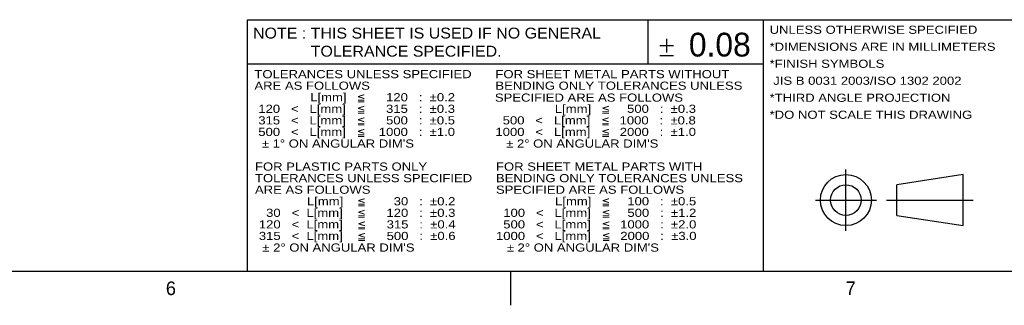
# Model space of a CAD drawing. Extents: x 0 to 826, y -21 to 621.
# Tile 17 of 20: x 548 to 693, y 15 to 57. Entities that reach past the tile are written whole.
import ezdxf
from ezdxf.enums import TextEntityAlignment as Align
from ezdxf.lldxf.tags import DXFTag

# ---------------------------------------------------------------- set-up
doc = ezdxf.new("R2010")
doc.units = 0
for name, color, linetype in [('DEFAULT', 7, 'CONTINUOUS'), ('LAYER0$C$L0', 7, 'CONTINUOUS'), ('LAYER1$C$L1', 7, 'CONTINUOUS')]:
    doc.layers.add(name, color=color, linetype=linetype)
doc.styles.add('SEACAD_ARIAL_TTF', font='txt')
tags = doc.linetypes.add('CENTER2', pattern=[28.575, 19.05, -3.175, 3.175, -3.175]).pattern_tags.tags
tags[10:11] = [DXFTag(74, 4), DXFTag(75, 0), DXFTag(340, '0'), DXFTag(46, 0.0), DXFTag(50, 0.0), DXFTag(44, 0.0), DXFTag(45, 0.0)]
tags[8:9] = [DXFTag(74, 4), DXFTag(75, 0), DXFTag(340, '0'), DXFTag(46, 0.0), DXFTag(50, 0.0), DXFTag(44, 0.0), DXFTag(45, 0.0)]
tags[6:7] = [DXFTag(74, 4), DXFTag(75, 0), DXFTag(340, '0'), DXFTag(46, 0.0), DXFTag(50, 0.0), DXFTag(44, 0.0), DXFTag(45, 0.0)]
tags[4:5] = [DXFTag(74, 4), DXFTag(75, 0), DXFTag(340, '0'), DXFTag(46, 0.0), DXFTag(50, 0.0), DXFTag(44, 0.0), DXFTag(45, 0.0)]

msp = doc.modelspace()

# ---------------------------------------------------------------- linework, layer by layer
at = {"layer": 'DEFAULT', "color": 7, "linetype": 'CONTINUOUS'}
for p, q in [((643.7297, 52.1706), (643.7297, 54.1706)), ((644.7297, 53.1706), (642.7297, 53.1706)), ((644.7297, 51.6706), (642.7297, 51.6706))]:
    msp.add_line(p, q, dxfattribs=at)
at = {"layer": 'LAYER0$C$L0', "color": 7, "linetype": 'CENTER2'}
for p, q in [((670.1253, 25.9732), (670.1253, 34.9732)), ((665.6253, 30.4732), (674.6253, 30.4732)), ((676.1253, 30.4732), (688.8753, 30.4732))]:
    msp.add_line(p, q, dxfattribs=at)
at = {"layer": 'LAYER0$C$L0', "color": 7, "linetype": 'CONTINUOUS'}
for p, q in [((687.3753, 34.2232), (677.6253, 32.7232)), ((687.3753, 26.7232), (687.3753, 34.2232)), ((677.6253, 28.2232), (677.6253, 32.7232)), ((677.6253, 28.2232), (687.3753, 26.7232)), ((20, 20), (821, 20)), ((620.75, 15), (620.75, 20))]:
    msp.add_line(p, q, dxfattribs=at)
for radius in [3.75, 2.25]:
    msp.add_circle((670.1253, 30.4732), radius, dxfattribs=at)
at = {"layer": 'LAYER1$C$L1', "color": 7, "linetype": 'CONTINUOUS'}
for p, q in [((582, 57), (821, 57)), ((582, 20), (582, 57)), ((641, 50.5), (641, 57)), ((658, 20), (658, 57)), ((582, 50.5), (658, 50.5))]:
    msp.add_line(p, q, dxfattribs=at)

# ---------------------------------------------------------------- texts
at = {"layer": 'DEFAULT', "color": 7, "linetype": 'CONTINUOUS', "style": 'SEACAD_ARIAL_TTF'}
msp.add_text('0.08', height=3.5, dxfattribs=at).set_placement((647, 55.087), align=Align.TOP_LEFT)
at = {"layer": 'LAYER1$C$L1', "color": 7, "linetype": 'CONTINUOUS', "style": 'SEACAD_ARIAL_TTF'}
for s, height, width, p in [('NOTE : THIS SHEET IS USED IF NO GENERAL', 1.6, 1.1, (582.7898, 55.8345)), ('UNLESS OTHERWISE SPECIFIED', 1.2, 1.2, (658.8903, 56.1266)), ('*DIMENSIONS ARE IN MILLIMETERS', 1.2, 1.2, (658.8903, 53.6266)), ('             TOLERANCE SPECIFIED.', 1.6, 1.1, (582.7898, 53.1679)), ('*FINISH SYMBOLS', 1.2, 1.2, (658.8903, 51.1266)), ('TOLERANCES UNLESS SPECIFIED', 1.2, 1.2, (583, 49.6)), ('FOR SHEET METAL PARTS WITHOUT', 1.2, 1.2, (618.5, 49.6)), ('ARE AS FOLLOWS', 1.2, 1.2, (583, 47.9)), ('BENDING ONLY TOLERANCES UNLESS', 1.2, 1.2, (618.5, 47.9)), (' JIS B 0031 2003/ISO 1302 2002', 1.2, 1.2, (658.8903, 48.6266)), ('                L[mm]  ', 1.2, 1.2, (582.6598, 46.2)), ('     120   :  ±0.2', 1.2, 1.2, (599.7206, 46.2)), ('SPECIFIED ARE AS FOLLOWS', 1.2, 1.2, (618.4233, 46.1426)), ('*THIRD ANGLE PROJECTION', 1.2, 1.2, (658.8903, 46.1266)), ('  120   <   L[mm]  ', 1.2, 1.2, (582.5, 44.5)), ('     315   :  ±0.3', 1.2, 1.2, (599.7174, 44.5)), ('                L[mm]  ', 1.2, 1.2, (618.6911, 44.5)), ('    500   :  ±0.3', 1.2, 1.2, (635.752, 44.5)), ('*DO NOT SCALE THIS DRAWING', 1.2, 1.2, (658.8903, 43.6266)), ('  315   <   L[mm]  ', 1.2, 1.2, (582.5, 42.8)), ('     500   :  ±0.5', 1.2, 1.2, (599.7174, 42.8)), ('  500   <   L[mm]  ', 1.2, 1.2, (618.5, 42.8)), ('  1000   :  ±0.8', 1.2, 1.2, (635.7174, 42.8)), ('  500   <   L[mm]  ', 1.2, 1.2, (582.5, 41.1)), ('   1000   :  ±1.0', 1.2, 1.2, (599.7174, 41.1)), ('1000   <   L[mm]  ', 1.2, 1.2, (618.5, 41.1)), ('  2000   :  ±1.0', 1.2, 1.2, (635.7435, 41.1)), ("   ± 1° ON ANGULAR DIM'S", 1.2, 1.2, (582.4814, 39.3878)), ("   ± 2° ON ANGULAR DIM'S", 1.2, 1.2, (618.4814, 39.3878)), ('FOR PLASTIC PARTS ONLY', 1.2, 1.2, (583.0832, 36.0009)), ('FOR SHEET METAL PARTS WITH', 1.2, 1.2, (618.5832, 36.0009)), ('TOLERANCES UNLESS SPECIFIED', 1.2, 1.2, (583.0832, 34.3009)), ('BENDING ONLY TOLERANCES UNLESS', 1.2, 1.2, (618.5832, 34.3009)), ('ARE AS FOLLOWS', 1.2, 1.2, (583.0832, 32.6009)), ('SPECIFIED ARE AS FOLLOWS', 1.2, 1.2, (618.5832, 32.6009)), ('               L[mm]   ', 1.2, 1.2, (582.7106, 30.9009)), ('       30   :  ±0.2', 1.2, 1.2, (599.7715, 30.9009)), ('                L[mm]  ', 1.2, 1.2, (618.7242, 30.9009)), ('    100   :  ±0.5', 1.2, 1.2, (635.785, 30.9009)), ('    30   <  L[mm]   ', 1.2, 1.2, (582.5832, 29.2009)), ('     120   :  ±0.3', 1.2, 1.2, (599.7745, 29.2009)), ('  100   <   L[mm]  ', 1.2, 1.2, (618.5832, 29.2009)), ('    500   :  ±1.2', 1.2, 1.2, (635.8006, 29.2009)), ('  120   <  L[mm]   ', 1.2, 1.2, (582.5832, 27.5009)), ('     315   :  ±0.4', 1.2, 1.2, (599.8006, 27.5009)), ('  500   <   L[mm]  ', 1.2, 1.2, (618.5832, 27.5009)), ('  1000   :  ±2.0', 1.2, 1.2, (635.8006, 27.5009)), ('  315   <  L[mm]   ', 1.2, 1.2, (582.5832, 25.8009)), ('     500   :  ±0.6', 1.2, 1.2, (599.8006, 25.8009)), ('1000   <   L[mm]  ', 1.2, 1.2, (618.5832, 25.8009)), ('  2000   :  ±3.0', 1.2, 1.2, (635.8267, 25.8009)), ("   ± 2° ON ANGULAR DIM'S", 1.2, 1.2, (582.5646, 24.0887)), ("   ± 2° ON ANGULAR DIM'S", 1.2, 1.2, (618.5646, 24.0887))]:
    msp.add_text(s, height=height, dxfattribs=dict(at, width=width)).set_placement(p, align=Align.TOP_LEFT)
for s, height, p in [('≦', 1.2, (598.0772, 46.2)), ('≦', 1.2, (598.0739, 44.5)), ('≦', 1.2, (634.1085, 44.5)), ('≦', 1.2, (598.0739, 42.8)), ('≦', 1.2, (634.0739, 42.8)), ('≦', 1.2, (598.0739, 41.1)), ('≦', 1.2, (634.1, 41.1)), ('≦', 1.2, (598.128, 30.9009)), ('≦', 1.2, (634.1416, 30.9009)), ('≦', 1.2, (598.131, 29.2009)), ('≦', 1.2, (634.1571, 29.2009)), ('≦', 1.2, (598.1571, 27.5009)), ('≦', 1.2, (634.1571, 27.5009)), ('≦', 1.2, (598.1571, 25.8009)), ('≦', 1.2, (634.1832, 25.8009)), ('6', 2, (569.9549, 18.5)), ('7', 2, (670.0799, 18.5))]:
    msp.add_text(s, height=height, dxfattribs=at).set_placement(p, align=Align.TOP_LEFT)

doc.saveas('drawing.dxf')
